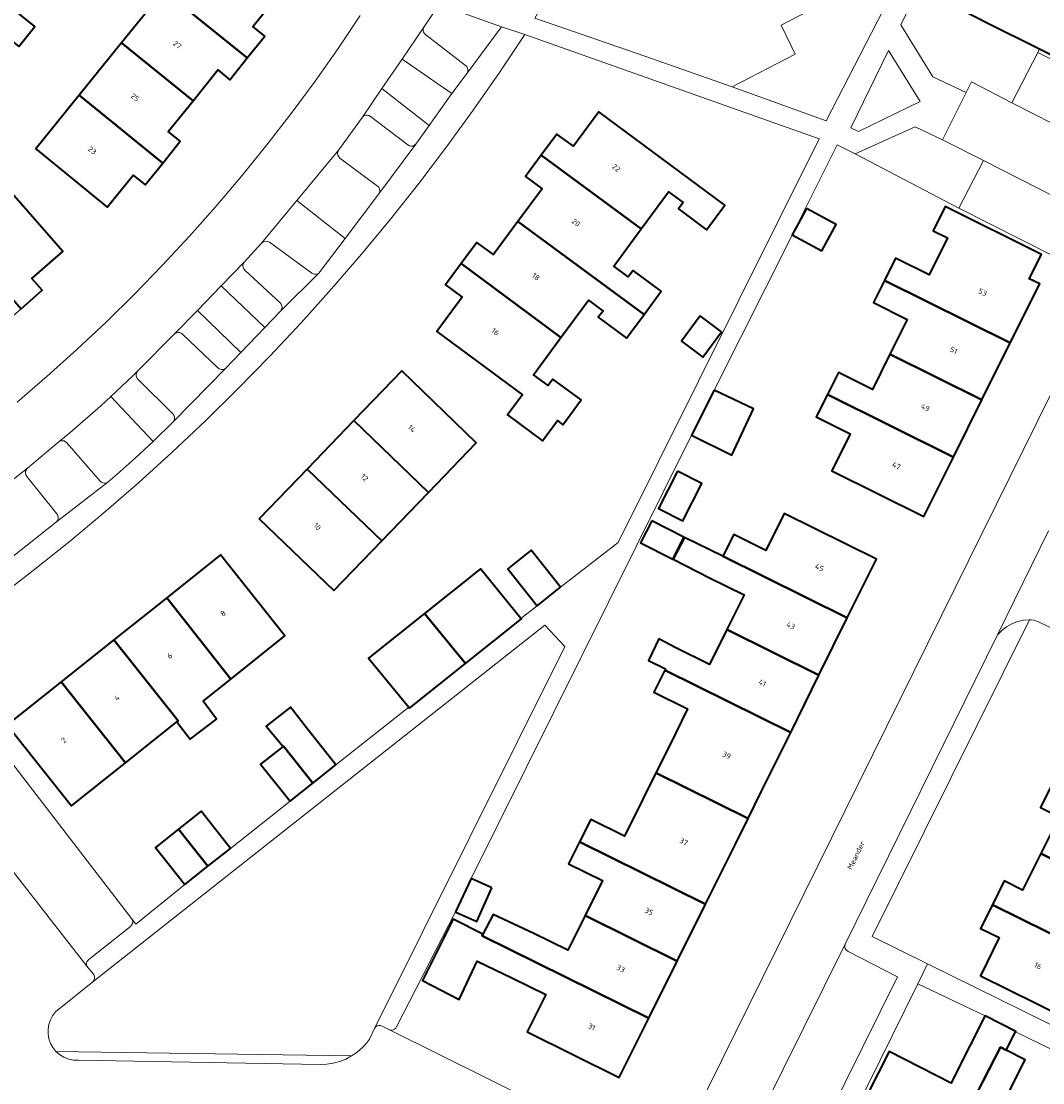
# Model space of a CAD drawing. Header units: metres. Extents: x 229229 to 231729, y 593167 to 595667.
# Tile 150 of 256: x 230877 to 230963, y 593675 to 593765. Entities that reach past the tile are written whole.
import ezdxf
from ezdxf.enums import TextEntityAlignment as Align

# ---------------------------------------------------------------- set-up
doc = ezdxf.new("R2010")
doc.units = ezdxf.units.M
for name, color, linetype, lineweight in [('B-WE-GR-GROENVOORZIENING-GV', 80, 'Continuous', 18), ('B-WE-OG-BEBOUWING-GV', 7, 'Continuous', 35), ('B-WE-OG-BEBOUWING-T18', 10, 'Continuous', 18), ('B-WE-OG-BEBOUWING_SCHUUR-GV', 7, 'Continuous', 35), ('B-WE-OG-TERREIN_ERF-GV', 7, 'Continuous', 18), ('B-WE-OG-TOPOGRAFIE-T18', 10, 'Continuous', 18), ('B-WE-VH-VERHARDING_GESLOTEN-GV', 252, 'Continuous', 18), ('B-WE-VH-VERHARDING_OPEN-GV', 252, 'Continuous', 18)]:
    doc.layers.add(name, color=color, linetype=linetype, lineweight=lineweight)
doc.styles.add('NLCS-ISO-M250-T18', font='NLCS-ISO.ttf', dxfattribs={"height": 0.45})

msp = doc.modelspace()

# ---------------------------------------------------------------- linework, layer by layer
at = {"layer": 'B-WE-GR-GROENVOORZIENING-GV'}
for points in [[(230944.034, 593769.556), (230948.566, 593771.852), (230950.591, 593767.589), (230951.261, 593768.926), (230952.945, 593772.285), (230955.419, 593777.388), (230931.984, 593789.7), (230930.729, 593786.52), (230929.41, 593783.365), (230928.027, 593780.239), (230926.58, 593777.141), (230925.071, 593774.073), (230923.499, 593771.037), (230921.866, 593768.033), (230920.172, 593765.063), (230929.479, 593761.865), (230936.865, 593759.273), (230942.221, 593762.037), (230941.02, 593764.485), (230945.439, 593766.795)], [(230956.684, 593758.783), (230957.143, 593759.694), (230960.554, 593757.904), (230962.74, 593762.168), (230962.898, 593762.478), (230958.403, 593764.713), (230956.474, 593765.685), (230952.65, 593767.551), (230951.162, 593764.501), (230953.861, 593760.104)], [(230917.357, 593764.337), (230912.061, 593766.22), (230911.904, 593765.981), (230910.799, 593764.304), (230910.746, 593764.171), (230910.735, 593764.029), (230910.768, 593763.89), (230910.84, 593763.766), (230910.945, 593763.67), (230914.319, 593761.081), (230914.426, 593760.98), (230914.497, 593760.851), (230914.525, 593760.706), (230914.507, 593760.56), (230914.445, 593760.426)], [(230962.898, 593762.478), (230962.74, 593762.168), (230968.87, 593759.068), (230969.022, 593759.433)], [(230910.121, 593754.418), (230910.009, 593754.315), (230909.87, 593754.253), (230909.718, 593754.238), (230909.57, 593754.272), (230909.439, 593754.35), (230906.273, 593756.766), (230906.144, 593756.845), (230905.996, 593756.879), (230905.845, 593756.865), (230905.706, 593756.804), (230905.593, 593756.703), (230903.589, 593753.933), (230903.519, 593753.795), (230903.494, 593753.642), (230903.518, 593753.489), (230903.587, 593753.35), (230903.695, 593753.239), (230906.862, 593750.871), (230906.971, 593750.77), (230907.044, 593750.639), (230907.073, 593750.493), (230907.054, 593750.345), (230906.991, 593750.21)], [(230947.295, 593753.6), (230956.048, 593748.981), (230958.137, 593753.016), (230954.67, 593754.783), (230952.367, 593755.869)], [(230897.726, 593746.104), (230897.597, 593746.172), (230897.454, 593746.2), (230897.308, 593746.185), (230897.174, 593746.129), (230897.061, 593746.036), (230895.59, 593744.421), (230895.515, 593744.293), (230895.484, 593744.149), (230895.498, 593744.001), (230895.557, 593743.865), (230895.654, 593743.754), (230898.626, 593740.986), (230898.722, 593740.873), (230898.778, 593740.735), (230898.789, 593740.587), (230898.753, 593740.443), (230898.675, 593740.317), (230901.894, 593743.49), (230901.784, 593743.429), (230901.662, 593743.397), (230901.536, 593743.397), (230901.414, 593743.428), (230901.304, 593743.489)], [(230894.041, 593735.465), (230893.919, 593735.381), (230893.777, 593735.339), (230893.629, 593735.343), (230893.489, 593735.392), (230893.371, 593735.482), (230890.363, 593738.32), (230890.247, 593738.409), (230890.11, 593738.459), (230889.964, 593738.465), (230889.823, 593738.426), (230889.701, 593738.346), (230886.584, 593735.229), (230886.491, 593735.102), (230886.443, 593734.952), (230886.443, 593734.795), (230886.493, 593734.646), (230886.586, 593734.519), (230889.548, 593731.594), (230889.638, 593731.473), (230889.688, 593731.33), (230889.693, 593731.179), (230889.652, 593731.033), (230889.57, 593730.906)], [(230880.583, 593729.136), (230880.478, 593729.229), (230880.351, 593729.289), (230880.212, 593729.312), (230880.072, 593729.295), (230879.943, 593729.24), (230877.257, 593726.985), (230877.156, 593726.869), (230877.094, 593726.727), (230877.079, 593726.574), (230877.112, 593726.423), (230877.189, 593726.289), (230879.736, 593723.117), (230879.817, 593722.991), (230879.855, 593722.846), (230879.847, 593722.697), (230879.792, 593722.557), (230879.696, 593722.442), (230884.045, 593725.806), (230883.916, 593725.747), (230883.775, 593725.727), (230883.635, 593725.747), (230883.505, 593725.806), (230883.398, 593725.899)], [(230922.719, 593711.899), (230921.035, 593713.709), (230882.778, 593683.518), (230879.631, 593680.964), (230879.381, 593680.642), (230879.188, 593680.283), (230879.057, 593679.897), (230878.992, 593679.495), (230878.995, 593679.087), (230879.066, 593678.686), (230879.202, 593678.302), (230879.401, 593677.946), (230879.656, 593677.628), (230904.676, 593677.239), (230905.022, 593677.47), (230905.348, 593677.728), (230905.651, 593678.013), (230905.929, 593678.323), (230906.181, 593678.654), (230906.615, 593679.569)]]:
    msp.add_lwpolyline(points, close=True, dxfattribs=at)
at = {"layer": 'B-WE-OG-BEBOUWING-GV'}
for points in [[(230886.777, 593769.04), (230888.78, 593767.422), (230895.848, 593761.707), (230897.34, 593763.56), (230896.32, 593764.38), (230899.816, 593768.726), (230895.897, 593771.879), (230894.586, 593770.259), (230892.46, 593771.98), (230889.847, 593774.09), (230886.17, 593769.536), (230886.167, 593769.532)], [(230966.695, 593769.793), (230965.34, 593767.06), (230962.48, 593768.48), (230961.614, 593766.733), (230959.845, 593767.614), (230957.928, 593768.557), (230956.474, 593765.685), (230958.403, 593764.713), (230962.898, 593762.478), (230969.022, 593759.433), (230970.309, 593762.02), (230972.1, 593761.13), (230974.586, 593766.164), (230966.799, 593770.002)], [(230885.205, 593762.995), (230891.258, 593758.089), (230893.35, 593760.69), (230894.37, 593759.87), (230895.848, 593761.707), (230888.78, 593767.422)], [(230876.514, 593762.675), (230877.87, 593764.36), (230875.691, 593766.109), (230875.59, 593766.19), (230874.232, 593764.497)], [(230881.621, 593758.557), (230888.692, 593752.811), (230890.18, 593754.66), (230889.16, 593755.48), (230891.258, 593758.089), (230885.205, 593762.995)], [(230888.692, 593752.811), (230881.621, 593758.557), (230877.95, 593754.01), (230883.99, 593749.09), (230886.19, 593751.8), (230887.21, 593750.97)], [(230929.182, 593747.238), (230931.5, 593750.38), (230932.72, 593749.47), (230932.33, 593748.93), (230934.72, 593747.17), (230936.26, 593749.26), (230925.6, 593757.14), (230923.45, 593754.24), (230922.05, 593755.27), (230920.723, 593753.474)], [(230929.182, 593747.238), (230920.723, 593753.474), (230919.39, 593751.67), (230920.79, 593750.63), (230918.748, 593747.863), (230929.424, 593739.988), (230930.88, 593741.96), (230928.49, 593743.72), (230928.09, 593743.18), (230926.86, 593744.09)], [(230870.741, 593747.323), (230876.721, 593740.486), (230878.5, 593742.05), (230877.63, 593743.04), (230880.23, 593745.34), (230875.15, 593751.17)], [(230943.156, 593748.969), (230941.961, 593746.739), (230944.473, 593745.393), (230945.668, 593747.623)], [(230949.763, 593742.875), (230960.413, 593737.591), (230962.9, 593742.59), (230962.024, 593743.026), (230963.045, 593745.075), (230954.908, 593749.128), (230953.891, 593747.074), (230955.11, 593746.47), (230953.56, 593743.34), (230950.7, 593744.76)], [(230918.748, 593747.863), (230916.68, 593745.06), (230915.28, 593746.1), (230913.954, 593744.303), (230922.392, 593738.046), (230924.72, 593741.2), (230925.95, 593740.29), (230925.55, 593739.76), (230927.95, 593737.99), (230929.424, 593739.988)], [(230922.392, 593738.046), (230913.954, 593744.303), (230912.63, 593742.51), (230914.04, 593741.47), (230911.89, 593738.56), (230919.126, 593733.205), (230917.862, 593731.498), (230920.824, 593729.306), (230922.087, 593731.013), (230922.55, 593730.67), (230924.09, 593732.76), (230921.7, 593734.53), (230921.3, 593733.99), (230920.07, 593734.9)], [(230950.223, 593736.631), (230958.013, 593732.766), (230960.413, 593737.591), (230949.763, 593742.875), (230948.83, 593741), (230951.69, 593739.58)], [(230934.168, 593739.877), (230932.583, 593737.734), (230934.401, 593736.39), (230935.986, 593738.533)], [(230955.603, 593727.922), (230958.013, 593732.766), (230950.223, 593736.631), (230948.74, 593733.65), (230945.88, 593735.08), (230944.945, 593733.21)], [(230904.865, 593731.013), (230911.178, 593724.927), (230915.23, 593729.12), (230908.92, 593735.22)], [(230935.349, 593733.591), (230933.43, 593729.773), (230936.851, 593728.076), (230938.692, 593732.01)], [(230955.603, 593727.922), (230944.945, 593733.21), (230944, 593731.32), (230946.87, 593729.9), (230945.32, 593726.77), (230953.11, 593722.91)], [(230904.865, 593731.013), (230900.915, 593726.916), (230907.223, 593720.834), (230911.178, 593724.927)], [(230900.915, 593726.916), (230896.86, 593722.71), (230903.16, 593716.63), (230907.223, 593720.834)], [(230932.244, 593726.734), (230930.635, 593723.578), (230932.7, 593722.525), (230934.309, 593725.681)], [(230936.087, 593719.526), (230946.615, 593714.309), (230949.08, 593719.3), (230941.29, 593723.16), (230939.74, 593720.03), (230937.01, 593721.385)], [(230930.068, 593722.531), (230929.129, 593720.675), (230931.863, 593719.292), (230932.802, 593721.148)], [(230932.848, 593721.131), (230931.887, 593719.28), (230935.03, 593717.69), (230937.89, 593716.28), (230936.432, 593713.329), (230944.223, 593709.467), (230946.615, 593714.309), (230936.087, 593719.526)], [(230889.035, 593716.019), (230894.446, 593709.142), (230899.04, 593712.8), (230893.58, 593719.64)], [(230922.36, 593716.92), (230919.88, 593720.05), (230917.89, 593718.48), (230920.37, 593715.35)], [(230910.844, 593714.694), (230914.307, 593710.446), (230919.041, 593714.228), (230919.007, 593714.269), (230915.578, 593718.475)], [(230894.446, 593709.142), (230889.035, 593716.019), (230884.56, 593712.455), (230890, 593705.601), (230889.879, 593705.505), (230891.024, 593704.045), (230893.233, 593705.731), (230892.103, 593707.276)], [(230910.844, 593714.694), (230906.11, 593710.913), (230909.507, 593706.746), (230909.573, 593706.665), (230914.307, 593710.446)], [(230932.11, 593711.78), (230930.672, 593712.555), (230929.805, 593710.721), (230931.231, 593710.007), (230931.18, 593709.905), (230941.832, 593704.626), (230944.223, 593709.467), (230936.432, 593713.329), (230934.97, 593710.37)], [(230889.879, 593705.505), (230890, 593705.601), (230884.56, 593712.455), (230880.108, 593708.909), (230885.552, 593702.059)], [(230931.18, 593709.905), (230930.25, 593708.03), (230933.11, 593706.61), (230931.57, 593703.49), (230930.434, 593701.207), (230938.238, 593697.35), (230939.34, 593699.58), (230941.832, 593704.626)], [(230885.552, 593702.059), (230880.108, 593708.909), (230875.54, 593705.27), (230880.97, 593698.41)], [(230903.35, 593701.87), (230900.86, 593705.01), (230899.501, 593706.758), (230897.444, 593705.164), (230898.873, 593703.433), (230898.913, 593703.464), (230901.39, 593700.314)], [(230901.39, 593700.314), (230898.913, 593703.464), (230898.873, 593703.433), (230896.98, 593701.93), (230899.47, 593698.79)], [(230929.32, 593698.97), (230927.77, 593695.84), (230924.91, 593697.26), (230923.962, 593695.359), (230934.631, 593690.087), (230937.13, 593695.11), (230938.238, 593697.35), (230930.434, 593701.207)], [(230963.005, 593694.379), (230974.895, 593688.514), (230977.659, 593687.148), (230978.754, 593689.364), (230975.99, 593690.73), (230973.29, 593692.06), (230972.99, 593691.44), (230971.63, 593692.12), (230973.37, 593695.645), (230963.97, 593700.28), (230962.97, 593698.27), (230964.55, 593697.49)], [(230892.522, 593693.289), (230894.44, 593694.81), (230891.96, 593697.95), (230890.031, 593696.424)], [(230892.522, 593693.289), (230890.031, 593696.424), (230888.08, 593694.88), (230890.57, 593691.74)], [(230923.962, 593695.359), (230923.04, 593693.51), (230925.9, 593692.09), (230924.431, 593689.128), (230932.235, 593685.27), (230934.631, 593690.087)], [(230974.895, 593688.514), (230963.005, 593694.379), (230961.46, 593691.27), (230959.89, 593692.05), (230958.895, 593690.034), (230968.32, 593685.385), (230970.05, 593688.9), (230971.42, 593688.23), (230971.12, 593687.62), (230973.8, 593686.3)], [(230968.32, 593685.385), (230958.895, 593690.034), (230957.9, 593688.02), (230959.47, 593687.25), (230957.88, 593684.03), (230969.78, 593678.14), (230970.94, 593680.48), (230968.25, 593681.81), (230967.95, 593681.2), (230966.59, 593681.87)], [(230915.789, 593687.552), (230913.258, 593688.807), (230910.669, 593683.619), (230913.778, 593682.012), (230915.306, 593685.248), (230918.24, 593683.84), (230921.1, 593682.43), (230919.54, 593679.27), (230927.33, 593675.41), (230929.826, 593680.427), (230915.715, 593687.401)], [(230915.789, 593687.552), (230915.715, 593687.401), (230929.826, 593680.427), (230932.235, 593685.27), (230924.431, 593689.128), (230922.97, 593686.18), (230920.11, 593687.6), (230916.669, 593689.215)], [(230958.238, 593680.539), (230955.784, 593675.707), (230955.404, 593674.944), (230950.162, 593677.609), (230945.54, 593668.515), (230947.73, 593667.42), (230952.97, 593664.8), (230958.13, 593675.12), (230959.585, 593677.979), (230960.077, 593677.729), (230960.863, 593679.273), (230960.885, 593679.316), (230958.288, 593680.638)], [(230952.97, 593664.8), (230958.08, 593662.23), (230961.54, 593669.19), (230958.55, 593670.69), (230960.24, 593674.06), (230961.673, 593676.917), (230960.077, 593677.729), (230959.585, 593677.979), (230958.13, 593675.12)]]:
    msp.add_lwpolyline(points, close=True, dxfattribs=at)
at = {"layer": 'B-WE-OG-BEBOUWING_SCHUUR-GV'}
msp.add_lwpolyline([(230916.541, 593691.467), (230914.792, 593692.25), (230913.459, 593689.441), (230913.506, 593689.42), (230915.271, 593688.63)], close=True, dxfattribs=at)
at = {"layer": 'B-WE-OG-TERREIN_ERF-GV'}
for points in [[(230899.816, 593768.726), (230896.32, 593764.38), (230897.34, 593763.56), (230895.848, 593761.707), (230894.37, 593759.87), (230893.35, 593760.69), (230891.258, 593758.089), (230889.16, 593755.48), (230890.18, 593754.66), (230888.692, 593752.811), (230887.21, 593750.97), (230886.19, 593751.8), (230883.99, 593749.09), (230877.95, 593754.01), (230881.621, 593758.557), (230885.205, 593762.995), (230888.78, 593767.422)], [(230875.691, 593766.109), (230877.87, 593764.36), (230876.514, 593762.675)], [(230876.365, 593732.581), (230878.927, 593734.782), (230881.439, 593737.04), (230883.899, 593739.354), (230886.307, 593741.723), (230888.66, 593744.145), (230890.958, 593746.62), (230893.2, 593749.146), (230895.385, 593751.721), (230897.511, 593754.346), (230899.577, 593757.017), (230901.583, 593759.735), (230903.527, 593762.496), (230905.408, 593765.301)], [(230874.78, 593703.524), (230886.066, 593688.861), (230886.422, 593688.399), (230890.57, 593691.74), (230888.08, 593694.88), (230890.031, 593696.424), (230891.96, 593697.95), (230894.44, 593694.81), (230899.47, 593698.79), (230896.98, 593701.93), (230898.873, 593703.433), (230897.444, 593705.164), (230899.501, 593706.758), (230900.86, 593705.01), (230903.35, 593701.87), (230909.507, 593706.746), (230906.11, 593710.913), (230910.844, 593714.694), (230915.578, 593718.475), (230919.007, 593714.269), (230920.37, 593715.35), (230917.89, 593718.48), (230919.88, 593720.05), (230922.36, 593716.92), (230927.229, 593720.708), (230944.245, 593754.871), (230919.322, 593763.688), (230917.18, 593760.472), (230914.972, 593757.3), (230912.699, 593754.175), (230910.362, 593751.097), (230907.963, 593748.068), (230905.501, 593745.088), (230902.979, 593742.161), (230900.397, 593739.285), (230897.757, 593736.463), (230895.059, 593733.697), (230892.305, 593730.986), (230889.496, 593728.332), (230886.632, 593725.737), (230883.716, 593723.202), (230880.748, 593720.726), (230877.73, 593718.313), (230874.663, 593715.962)], [(230966.618, 593743.652), (230956.048, 593748.981), (230947.295, 593753.6), (230945.753, 593754.342), (230943.027, 593748.894), (230941.914, 593746.666), (230935.349, 593733.591), (230938.692, 593732.01), (230936.851, 593728.076), (230933.43, 593729.773), (230914.792, 593692.25), (230914.106, 593690.886), (230913.459, 593689.441), (230908.482, 593679.705), (230908.413, 593679.59), (230908.315, 593679.498), (230908.196, 593679.437), (230908.065, 593679.411), (230907.931, 593679.423), (230928.624, 593669.141)], [(230932.476, 593669.747), (230968.548, 593742.8)], [(230969.78, 593678.14), (230957.88, 593684.03), (230959.47, 593687.25), (230957.9, 593688.02), (230958.895, 593690.034), (230959.89, 593692.05), (230961.46, 593691.27), (230963.005, 593694.379), (230964.55, 593697.49), (230962.97, 593698.27), (230963.97, 593700.28)], [(230963.18, 593659.68), (230958.08, 593662.23), (230952.97, 593664.8), (230947.73, 593667.42), (230945.54, 593668.515), (230950.162, 593677.609), (230955.404, 593674.944), (230955.784, 593675.707), (230958.238, 593680.539), (230958.288, 593680.638), (230952.58, 593683.33), (230939.839, 593657.498), (230977.889, 593638.292)], [(230978.751, 593670.559), (230960.863, 593679.273), (230960.077, 593677.729), (230961.673, 593676.917), (230960.24, 593674.06), (230958.55, 593670.69), (230961.54, 593669.19), (230964.52, 593667.7)]]:
    msp.add_lwpolyline(points, dxfattribs=at)
for points in [[(230911.89, 593738.56), (230914.04, 593741.47), (230912.63, 593742.51), (230913.954, 593744.303), (230915.28, 593746.1), (230916.68, 593745.06), (230918.748, 593747.863), (230920.79, 593750.63), (230919.39, 593751.67), (230920.723, 593753.474), (230922.05, 593755.27), (230923.45, 593754.24), (230925.6, 593757.14), (230936.26, 593749.26), (230934.72, 593747.17), (230932.33, 593748.93), (230932.72, 593749.47), (230931.5, 593750.38), (230929.182, 593747.238), (230926.86, 593744.09), (230928.09, 593743.18), (230928.49, 593743.72), (230930.88, 593741.96), (230929.424, 593739.988), (230927.95, 593737.99), (230925.55, 593739.76), (230925.95, 593740.29), (230924.72, 593741.2), (230922.392, 593738.046), (230920.07, 593734.9), (230921.3, 593733.99), (230921.7, 593734.53), (230924.09, 593732.76), (230922.55, 593730.67), (230922.087, 593731.013), (230920.824, 593729.306), (230917.862, 593731.498), (230919.126, 593733.205)], [(230875.15, 593751.17), (230880.23, 593745.34), (230877.63, 593743.04), (230878.5, 593742.05), (230876.721, 593740.486), (230874.95, 593738.93), (230874.08, 593739.92), (230871.68, 593737.81), (230872.56, 593736.82), (230870.66, 593735.15), (230869.79, 593736.15), (230867.17, 593733.85), (230862.03, 593739.72), (230860.795, 593741.124), (230862.905, 593742.987), (230864.334, 593741.731), (230866.438, 593743.567), (230870.741, 593747.323)], [(230941.961, 593746.739), (230943.156, 593748.969), (230945.668, 593747.623), (230944.473, 593745.393)], [(230945.32, 593726.77), (230946.87, 593729.9), (230944, 593731.32), (230944.945, 593733.21), (230945.88, 593735.08), (230948.74, 593733.65), (230950.223, 593736.631), (230951.69, 593739.58), (230948.83, 593741), (230949.763, 593742.875), (230950.7, 593744.76), (230953.56, 593743.34), (230955.11, 593746.47), (230953.891, 593747.074), (230954.908, 593749.128), (230963.045, 593745.075), (230962.024, 593743.026), (230962.9, 593742.59), (230960.413, 593737.591), (230958.013, 593732.766), (230955.603, 593727.922), (230953.11, 593722.91)], [(230934.168, 593739.877), (230935.986, 593738.533), (230934.401, 593736.39), (230932.583, 593737.734)], [(230911.178, 593724.927), (230907.223, 593720.834), (230903.16, 593716.63), (230896.86, 593722.71), (230900.915, 593726.916), (230904.865, 593731.013), (230908.92, 593735.22), (230915.23, 593729.12)], [(230930.635, 593723.578), (230932.244, 593726.734), (230934.309, 593725.681), (230932.7, 593722.525)], [(230937.89, 593716.28), (230935.03, 593717.69), (230931.887, 593719.28), (230932.848, 593721.131), (230936.087, 593719.526), (230937.01, 593721.385), (230939.74, 593720.03), (230941.29, 593723.16), (230949.08, 593719.3), (230946.615, 593714.309), (230944.223, 593709.467), (230941.832, 593704.626), (230939.34, 593699.58), (230938.238, 593697.35), (230937.13, 593695.11), (230934.631, 593690.087), (230932.235, 593685.27), (230929.826, 593680.427), (230927.33, 593675.41), (230919.54, 593679.27), (230921.1, 593682.43), (230918.24, 593683.84), (230915.306, 593685.248), (230913.778, 593682.012), (230910.669, 593683.619), (230913.258, 593688.807), (230915.789, 593687.552), (230916.669, 593689.215), (230920.11, 593687.6), (230922.97, 593686.18), (230924.431, 593689.128), (230925.9, 593692.09), (230923.04, 593693.51), (230923.962, 593695.359), (230924.91, 593697.26), (230927.77, 593695.84), (230929.32, 593698.97), (230930.434, 593701.207), (230931.57, 593703.49), (230933.11, 593706.61), (230930.25, 593708.03), (230931.18, 593709.905), (230931.231, 593710.007), (230929.805, 593710.721), (230930.672, 593712.555), (230932.11, 593711.78), (230934.97, 593710.37), (230936.432, 593713.329)], [(230931.863, 593719.292), (230929.129, 593720.675), (230930.068, 593722.531), (230932.802, 593721.148)], [(230899.04, 593712.8), (230894.446, 593709.142), (230892.103, 593707.276), (230893.233, 593705.731), (230891.024, 593704.045), (230889.879, 593705.505), (230885.552, 593702.059), (230880.97, 593698.41), (230875.54, 593705.27), (230880.108, 593708.909), (230884.56, 593712.455), (230889.035, 593716.019), (230893.58, 593719.64)], [(230966.069, 593706.211), (230966.008, 593706.543), (230968.214, 593710.851), (230968.268, 593710.992), (230968.275, 593711.143), (230968.234, 593711.289), (230968.149, 593711.414), (230968.03, 593711.507), (230962.92, 593713.924), (230962.753, 593714.003), (230962.579, 593714.065), (230962.399, 593714.11), (230962.217, 593714.138), (230962.032, 593714.148), (230948.719, 593687.336), (230953.415, 593685.024), (230973.546, 593675.112), (230984.417, 593697.304), (230984.03, 593697.256)]]:
    msp.add_lwpolyline(points, close=True, dxfattribs=at)
at = {"layer": 'B-WE-VH-VERHARDING_GESLOTEN-GV'}
for points in [[(230968.548, 593742.8), (230932.476, 593669.747)], [(230935.946, 593665.544), (230946.452, 593686.711), (230959.339, 593712.876), (230963.643, 593721.68)]]:
    msp.add_lwpolyline(points, dxfattribs=at)
at = {"layer": 'B-WE-VH-VERHARDING_OPEN-GV'}
for points in [[(230950.591, 593767.589), (230948.566, 593771.852), (230944.034, 593769.556), (230945.439, 593766.795), (230941.02, 593764.485), (230942.221, 593762.037), (230936.865, 593759.273), (230944.839, 593756.382)], [(230910.945, 593763.67), (230910.84, 593763.766), (230910.768, 593763.89), (230910.735, 593764.029), (230910.746, 593764.171), (230910.799, 593764.304), (230908.956, 593761.614), (230913.164, 593758.706), (230914.445, 593760.426), (230914.507, 593760.56), (230914.525, 593760.706), (230914.497, 593760.851), (230914.426, 593760.98), (230914.319, 593761.081)], [(230946.911, 593755.789), (230947.576, 593755.498), (230952.793, 593758.029), (230950.111, 593762.346)], [(230947.576, 593755.498), (230946.911, 593755.789), (230950.111, 593762.346), (230952.793, 593758.029)], [(230911.247, 593756.004), (230913.164, 593758.706), (230908.956, 593761.614), (230907.245, 593759.115)], [(230960.554, 593757.904), (230971.145, 593752.527), (230973.256, 593756.851), (230968.87, 593759.068), (230962.74, 593762.168)], [(230907.245, 593759.115), (230905.593, 593756.703), (230905.706, 593756.804), (230905.845, 593756.865), (230905.996, 593756.879), (230906.144, 593756.845), (230906.273, 593756.766), (230909.439, 593754.35), (230909.57, 593754.272), (230909.718, 593754.238), (230909.87, 593754.253), (230910.009, 593754.315), (230910.121, 593754.418), (230911.247, 593756.004)], [(230903.695, 593753.239), (230903.587, 593753.35), (230903.518, 593753.489), (230903.494, 593753.642), (230903.519, 593753.795), (230903.589, 593753.933), (230900.049, 593749.65), (230904.141, 593746.432), (230906.991, 593750.21), (230907.054, 593750.345), (230907.073, 593750.493), (230907.044, 593750.639), (230906.971, 593750.77), (230906.862, 593750.871)], [(230968.656, 593747.661), (230958.137, 593753.016), (230956.048, 593748.981), (230966.618, 593743.652)], [(230904.141, 593746.432), (230900.049, 593749.65), (230897.061, 593746.036), (230897.174, 593746.129), (230897.308, 593746.185), (230897.454, 593746.2), (230897.597, 593746.172), (230897.726, 593746.104), (230901.304, 593743.489), (230901.414, 593743.428), (230901.536, 593743.397), (230901.662, 593743.397), (230901.784, 593743.429), (230901.894, 593743.49)], [(230895.654, 593743.754), (230895.557, 593743.865), (230895.498, 593744.001), (230895.484, 593744.149), (230895.515, 593744.293), (230895.59, 593744.421), (230893.647, 593742.416), (230897.326, 593738.903), (230898.675, 593740.317), (230898.753, 593740.443), (230898.789, 593740.587), (230898.778, 593740.735), (230898.722, 593740.873), (230898.626, 593740.986)], [(230897.326, 593738.903), (230893.647, 593742.416), (230893.624, 593742.393), (230891.624, 593740.329), (230895.292, 593736.773)], [(230891.624, 593740.329), (230889.701, 593738.346), (230889.823, 593738.426), (230889.964, 593738.465), (230890.11, 593738.459), (230890.247, 593738.409), (230890.363, 593738.32), (230893.371, 593735.482), (230893.489, 593735.392), (230893.629, 593735.343), (230893.777, 593735.339), (230893.919, 593735.381), (230894.041, 593735.465), (230895.292, 593736.773)], [(230886.586, 593734.519), (230886.493, 593734.646), (230886.443, 593734.795), (230886.443, 593734.952), (230886.491, 593735.102), (230886.584, 593735.229), (230886.133, 593734.789), (230885.679, 593734.352), (230885.223, 593733.917), (230884.764, 593733.485), (230884.302, 593733.056), (230887.885, 593729.253), (230888.225, 593729.58), (230888.564, 593729.909), (230888.901, 593730.239), (230889.237, 593730.572), (230889.57, 593730.906), (230889.652, 593731.033), (230889.693, 593731.179), (230889.688, 593731.33), (230889.638, 593731.473), (230889.548, 593731.594)], [(230887.885, 593729.253), (230884.302, 593733.056), (230883.447, 593732.274), (230882.584, 593731.501), (230881.712, 593730.738), (230880.832, 593729.984), (230879.943, 593729.24), (230880.072, 593729.295), (230880.212, 593729.312), (230880.351, 593729.289), (230880.478, 593729.229), (230880.583, 593729.136), (230883.398, 593725.899), (230883.505, 593725.806), (230883.635, 593725.747), (230883.775, 593725.727), (230883.916, 593725.747), (230884.045, 593725.806), (230884.829, 593726.478), (230885.605, 593727.158), (230886.373, 593727.848), (230887.133, 593728.546)], [(230879.696, 593722.442), (230879.792, 593722.557), (230879.847, 593722.697), (230879.855, 593722.846), (230879.817, 593722.991), (230879.736, 593723.117), (230877.189, 593726.289), (230877.112, 593726.423), (230877.079, 593726.574), (230877.094, 593726.727), (230877.156, 593726.869), (230877.257, 593726.985), (230870.586, 593721.81), (230870.718, 593721.872), (230870.862, 593721.891), (230871.006, 593721.865), (230871.135, 593721.797), (230871.237, 593721.693), (230873.842, 593718.451), (230873.946, 593718.346), (230874.077, 593718.278), (230874.223, 593718.253), (230874.37, 593718.275), (230874.502, 593718.341)], [(230874.78, 593703.524), (230874.666, 593703.632), (230874.523, 593703.699), (230874.367, 593703.718), (230874.213, 593703.688), (230874.075, 593703.612), (230870.461, 593700.777), (230870.335, 593700.705), (230870.194, 593700.672), (230870.049, 593700.681), (230869.913, 593700.731), (230869.797, 593700.819), (230882.263, 593684.847), (230882.242, 593684.969), (230882.25, 593685.093), (230882.287, 593685.211), (230882.352, 593685.317), (230882.44, 593685.405), (230885.956, 593688.203), (230886.061, 593688.307), (230886.128, 593688.438), (230886.153, 593688.583), (230886.131, 593688.729), (230886.066, 593688.861)], [(230950.876, 593683.943), (230946.695, 593686.09), (230946.572, 593686.17), (230946.479, 593686.284), (230946.425, 593686.421), (230946.416, 593686.568), (230946.452, 593686.711), (230935.946, 593665.544), (230936.082, 593665.707), (230936.258, 593665.826), (230936.459, 593665.892), (230936.671, 593665.899), (230936.877, 593665.848), (230941.031, 593663.989), (230942.017, 593666.06)], [(230904.676, 593677.239), (230879.656, 593677.628), (230879.974, 593677.347), (230880.335, 593677.125), (230880.73, 593676.969), (230881.145, 593676.884), (230881.569, 593676.872), (230902.023, 593676.516), (230902.579, 593676.54), (230903.13, 593676.625), (230903.667, 593676.772), (230904.185, 593676.977)]]:
    msp.add_lwpolyline(points, close=True, dxfattribs=at)
for points in [[(230912.061, 593766.22), (230917.357, 593764.337), (230919.322, 593763.688), (230944.245, 593754.871), (230927.229, 593720.708), (230922.36, 593716.92), (230920.37, 593715.35), (230919.007, 593714.269), (230919.041, 593714.228), (230914.307, 593710.446), (230909.573, 593706.665), (230909.507, 593706.746), (230903.35, 593701.87), (230901.39, 593700.314), (230899.47, 593698.79), (230894.44, 593694.81), (230892.522, 593693.289), (230890.57, 593691.74), (230886.422, 593688.399), (230886.066, 593688.861), (230886.131, 593688.729), (230886.153, 593688.583), (230886.128, 593688.438), (230886.061, 593688.307), (230885.956, 593688.203), (230882.44, 593685.405), (230882.352, 593685.317), (230882.287, 593685.211), (230882.25, 593685.093), (230882.242, 593684.969), (230882.263, 593684.847), (230882.804, 593684.199), (230882.889, 593684.074), (230882.931, 593683.929), (230882.925, 593683.778), (230882.872, 593683.636), (230882.778, 593683.518), (230921.035, 593713.709), (230922.719, 593711.899), (230906.615, 593679.569), (230906.707, 593679.689), (230906.832, 593679.774), (230906.977, 593679.816), (230907.129, 593679.809), (230907.27, 593679.756), (230907.931, 593679.423), (230908.065, 593679.411), (230908.196, 593679.437), (230908.315, 593679.498), (230908.413, 593679.59), (230908.482, 593679.705), (230913.459, 593689.441), (230914.106, 593690.886), (230914.792, 593692.25), (230933.43, 593729.773), (230935.349, 593733.591), (230941.914, 593746.666), (230943.027, 593748.894), (230945.753, 593754.342), (230947.295, 593753.6), (230952.367, 593755.869), (230954.67, 593754.783), (230956.684, 593758.783), (230953.861, 593760.104), (230951.162, 593764.501), (230952.65, 593767.551)], [(230950.591, 593767.589), (230944.839, 593756.382), (230936.865, 593759.273), (230929.479, 593761.865), (230920.172, 593765.063)], [(230870.586, 593721.81), (230877.257, 593726.985), (230879.943, 593729.24), (230880.832, 593729.984), (230881.712, 593730.738), (230882.584, 593731.501), (230883.447, 593732.274), (230884.302, 593733.056), (230884.764, 593733.485), (230885.223, 593733.917), (230885.679, 593734.352), (230886.133, 593734.789), (230886.584, 593735.229), (230889.701, 593738.346), (230891.624, 593740.329), (230893.624, 593742.393), (230893.647, 593742.416), (230895.59, 593744.421), (230897.061, 593746.036), (230900.049, 593749.65), (230903.589, 593753.933), (230905.593, 593756.703), (230907.245, 593759.115), (230908.956, 593761.614), (230910.799, 593764.304), (230911.904, 593765.981)], [(230905.408, 593765.301), (230903.527, 593762.496), (230901.583, 593759.735), (230899.577, 593757.017), (230897.511, 593754.346), (230895.385, 593751.721), (230893.2, 593749.146), (230890.958, 593746.62), (230888.66, 593744.145), (230886.307, 593741.723), (230883.899, 593739.354), (230881.439, 593737.04), (230878.927, 593734.782), (230876.365, 593732.581)], [(230874.663, 593715.962), (230877.73, 593718.313), (230880.748, 593720.726), (230883.716, 593723.202), (230886.632, 593725.737), (230889.496, 593728.332), (230892.305, 593730.986), (230895.059, 593733.697), (230897.757, 593736.463), (230900.397, 593739.285), (230902.979, 593742.161), (230905.501, 593745.088), (230907.963, 593748.068), (230910.362, 593751.097), (230912.699, 593754.175), (230914.972, 593757.3), (230917.18, 593760.472), (230919.322, 593763.688), (230917.357, 593764.337), (230914.445, 593760.426), (230913.164, 593758.706), (230911.247, 593756.004), (230910.121, 593754.418), (230906.991, 593750.21), (230904.141, 593746.432), (230901.894, 593743.49), (230898.675, 593740.317), (230897.326, 593738.903), (230895.292, 593736.773), (230894.041, 593735.465), (230889.57, 593730.906), (230889.237, 593730.572), (230888.901, 593730.239), (230888.564, 593729.909), (230888.225, 593729.58), (230887.885, 593729.253), (230887.133, 593728.546), (230886.373, 593727.848), (230885.605, 593727.158), (230884.829, 593726.478), (230884.045, 593725.806), (230879.696, 593722.442), (230874.502, 593718.341)], [(230971.145, 593752.527), (230960.554, 593757.904), (230957.143, 593759.694), (230956.684, 593758.783), (230954.67, 593754.783), (230958.137, 593753.016), (230968.656, 593747.661)], [(230963.643, 593721.68), (230959.339, 593712.876), (230959.691, 593713.249), (230960.094, 593713.566), (230960.541, 593713.819), (230961.019, 593714.003), (230961.52, 593714.113), (230962.032, 593714.148), (230962.217, 593714.138), (230962.399, 593714.11), (230962.579, 593714.065), (230962.753, 593714.003), (230962.92, 593713.924), (230968.03, 593711.507)], [(230939.839, 593657.498), (230952.58, 593683.33), (230953.415, 593685.024), (230948.719, 593687.336), (230962.032, 593714.148), (230961.52, 593714.113), (230961.019, 593714.003), (230960.541, 593713.819), (230960.094, 593713.566), (230959.691, 593713.249), (230959.339, 593712.876), (230946.452, 593686.711), (230946.416, 593686.568), (230946.425, 593686.421), (230946.479, 593686.284), (230946.572, 593686.17), (230946.695, 593686.09), (230950.876, 593683.943), (230942.017, 593666.06)], [(230928.624, 593669.141), (230907.931, 593679.423), (230907.27, 593679.756), (230907.129, 593679.809), (230906.977, 593679.816), (230906.832, 593679.774), (230906.707, 593679.689), (230906.615, 593679.569), (230906.181, 593678.654), (230905.929, 593678.323), (230905.651, 593678.013), (230905.348, 593677.728), (230905.022, 593677.47), (230904.676, 593677.239), (230904.185, 593676.977), (230903.667, 593676.772), (230903.13, 593676.625), (230902.579, 593676.54), (230902.023, 593676.516), (230881.569, 593676.872), (230881.145, 593676.884), (230880.73, 593676.969), (230880.335, 593677.125), (230879.974, 593677.347), (230879.656, 593677.628), (230879.401, 593677.946), (230879.202, 593678.302), (230879.066, 593678.686), (230878.995, 593679.087), (230878.992, 593679.495), (230879.057, 593679.897), (230879.188, 593680.283), (230879.381, 593680.642), (230879.631, 593680.964), (230882.778, 593683.518), (230882.872, 593683.636), (230882.925, 593683.778), (230882.931, 593683.929), (230882.889, 593684.074), (230882.804, 593684.199), (230882.263, 593684.847), (230869.797, 593700.819)], [(230973.546, 593675.112), (230953.415, 593685.024), (230952.58, 593683.33), (230958.288, 593680.638), (230960.885, 593679.316), (230960.863, 593679.273), (230978.751, 593670.559)]]:
    msp.add_lwpolyline(points, dxfattribs=at)

# ---------------------------------------------------------------- texts
at = {"layer": 'B-WE-OG-BEBOUWING-T18', "style": 'NLCS-ISO-M250-T18'}
for s, rotation, p in [('27', 321.1, (230889.929, 593762.819)), ('25', 321.2, (230886.35, 593758.369)), ('23', 320.8, (230882.729, 593753.883)), ('22', 323.6, (230927.073, 593752.41)), ('20', 323.6, (230923.655, 593747.776)), ('18', 323.6, (230920.27, 593743.189)), ('53', 333.7, (230958.076, 593741.874)), ('16', 323.6, (230916.843, 593738.533)), ('51', 333.6, (230955.632, 593736.96)), ('49', 333.6, (230953.227, 593732.126)), ('14', 316, (230909.772, 593730.341)), ('47', 333.7, (230950.775, 593727.197)), ('12', 316.1, (230905.77, 593726.188)), ('10', 316, (230901.767, 593722.037)), ('45', 333.7, (230944.261, 593718.576)), ('8', 38.5, (230893.8, 593714.701)), ('43', 333.8, (230941.833, 593713.66)), ('6', 38.5, (230889.289, 593711.108)), ('41', 333.8, (230939.441, 593708.818)), ('4', 38.5, (230884.826, 593707.553)), ('2', 38.5, (230880.316, 593703.961)), ('39', 333.8, (230936.413, 593702.686)), ('37', 333.7, (230932.791, 593695.37)), ('35', 333.6, (230929.852, 593689.46)), ('16', 333.8, (230962.758, 593684.874)), ('33', 333.6, (230927.449, 593684.63)), ('31', 333.7, (230924.997, 593679.7))]:
    msp.add_text(s, height=0.45, rotation=rotation, dxfattribs=at).set_placement(p, align=Align.MIDDLE)
at = {"layer": 'B-WE-OG-TOPOGRAFIE-T18', "style": 'NLCS-ISO-M250-T18'}
msp.add_text('Meander', height=0.45, rotation=63.7, dxfattribs=at).set_placement((230947.359, 593694.227), align=Align.MIDDLE)

doc.saveas('drawing.dxf')
